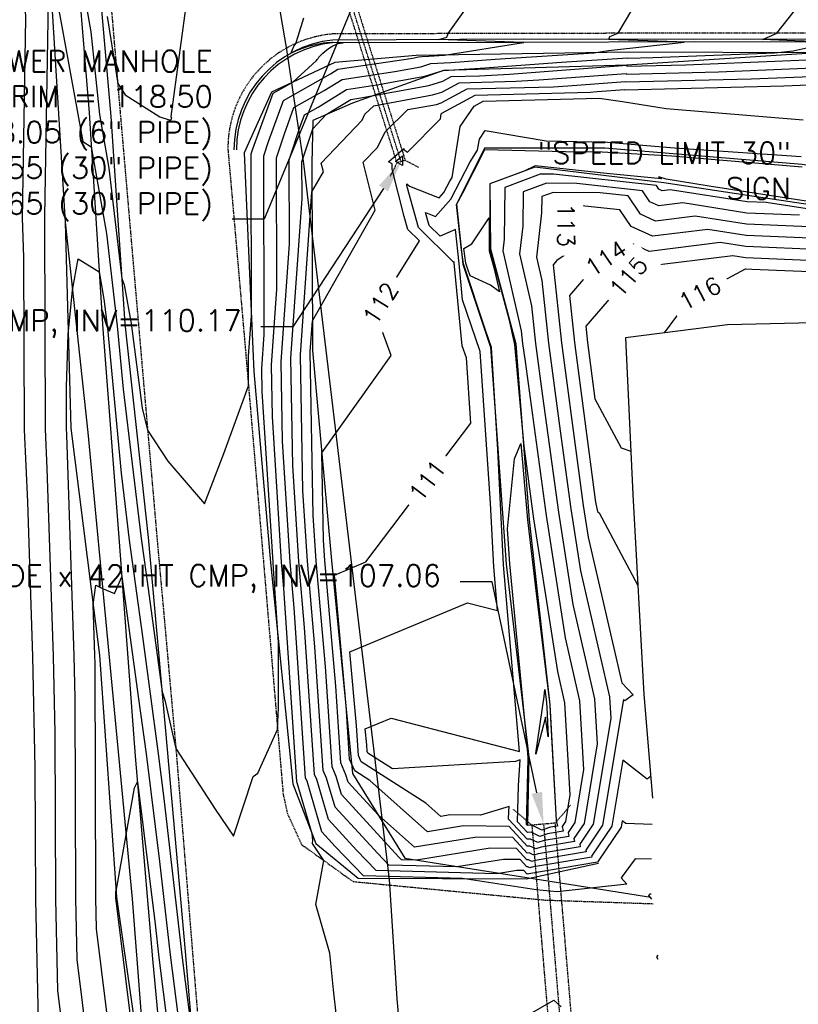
# Model space of a CAD drawing. Header units: feet. Extents: x 351431 to 355879, y 310968 to 329728.
# Tile 83 of 254: x 353611 to 353793, y 318791 to 319022. Entities that reach past the tile are written whole.
import ezdxf

# ---------------------------------------------------------------- set-up
doc = ezdxf.new("R2010")
doc.units = ezdxf.units.FT
doc.header["$MEASUREMENT"] = 0
doc.linetypes.add('D10', pattern=[0.15, 0.1, -0.05])
doc.linetypes.add('D25', pattern=[0.375, 0.25, -0.125])
for name, color, linetype in [('ELIF', 153, 'LINKFENCE'), ('ELTCH-EG2', 253, 'Continuous'), ('ELTCN-EG2', 251, 'Continuous'), ('ELTT', 3, 'Continuous'), ('ELTW-CREEK', 6, 'Continuous'), ('ELUDC', 153, 'D10'), ('ELUTU', 153, 'UT'), ('ELYCB-BACK', 5, 'Continuous'), ('ELYCB-FL', 2, 'Continuous'), ('ELYSP', 1, 'D25'), ('ELYSS', 2, 'Continuous'), ('ESUD-CMP', 13, 'D10'), ('ETFS', 6, 'Continuous'), ('ETTC', 252, 'Continuous'), ('ETUD', 4, 'Continuous'), ('ETUS', 2, 'Continuous')]:
    doc.layers.add(name, color=color, linetype=linetype)
doc.styles.add('ANNO-TOPO', font='simplex.shx')
doc.styles.add('L80', font='simplex', dxfattribs={"height": 4})
doc.styles.add('ROMANSM', font='romansm.shx')
doc.linetypes.add('LINKFENCE', pattern='A,0.25,-0.08,0.25,-0.08,["X",ROMANSM,S=0.08,R=0,X=-0.004,Y=-0.04],-0.12', length=0.78)
doc.linetypes.add('UT', pattern='A,0.25,-0.07,0.07,-0.07,0.07,-0.07,0.25,-0.08,["UT",ROMANSM,S=0.08,R=0,X=-0.04,Y=-0.04],-0.15', length=1.08)

msp = doc.modelspace()

# ---------------------------------------------------------------- linework, layer by layer
at = {"layer": 'ELIF', "flags": 128}
for points in [[(353538.05, 320226.65), (353540.03, 320178.1), (353542.33, 320123.38), (353544.23, 320073.21), (353547.25, 320018.58), (353549.82, 319963.48), (353553.95, 319909.53), (353556.52, 319858.74), (353557.14, 319826.8), (353562.01, 319755.61), (353563.89, 319732.33), (353567.3, 319679.23), (353569.37, 319641.09), (353572.98, 319597.73), (353574.96, 319571.19), (353579.51, 319518.35), (353581.36, 319457.61), (353587.19, 319398.55), (353591.23, 319343.76), (353595.36, 319291.08), (353601.26, 319233.72), (353604.86, 319181.17), (353610.03, 319123.11), (353613.7, 319085.28), (353618.13, 319031.33), (353621.62, 318974.29), (353626.91, 318925.05), (353631.84, 318873.25), (353637.31, 318815.92), (353641.51, 318761.29), (353646.36, 318709.18), (353649.21, 318669.51), (353652.67, 318622.97), (353658.52, 318559.13), (353662.4, 318509.42), (353663.6, 318472.77), (353667.14, 318417.2), (353673.22, 318318.51), (353677, 318273.67), (353682.02, 318217.76), (353686.18, 318166.98), (353690.76, 318116.54), (353695.12, 318062.12), (353699.55, 318007.62), (353703.66, 317954.97), (353706.67, 317900.72), (353707.23, 317847.4), (353709.21, 317801.58), (353710.66, 317747.1), (353712.1, 317689.53), (353712.26, 317633.66), (353711.35, 317584.97), (353707.64, 317536.34)], [(353866.53, 318956.9), (353847.94, 318952.73), (353833.49, 318951.58), (353776.69, 318950.23), (353752.76, 318947.2), (353754.51, 318910.55), (353757.09, 318863.7), (353759.09, 318839.47)]]:
    msp.add_lwpolyline(points, dxfattribs=at)
at = {"layer": 'ELTCH-EG2', "flags": 128}
for points, elevation in [([(353615.36, 318787.24), (353614.71, 318815.72), (353614.6, 318846.57), (353614.04, 318872.64), (353612.85, 318908.78), (353612.06, 318925.65), (353611.95, 318966.06), (353611.58, 318975.24), (353612.42, 319021.9), (353612.08, 319030.66), (353611.71, 319036.12), (353610.56, 319078.21)], 119), ([(353625.03, 319033.49), (353627.63, 319018.81), (353629.63, 318999.42), (353631.82, 318986.88), (353634.88, 318961.04), (353635.41, 318959.57), (353637.02, 318950.56), (353639.67, 318930.74), (353640.91, 318925.62), (353645.68, 318918.34), (353654.21, 318908.34), (353658.78, 318920.13), (353664.53, 318935.97), (353664.53, 318942.88), (353665.22, 318952.38), (353665.14, 318990.22), (353665.53, 318991.42), (353670.27, 319004.43), (353674.88, 319007.04), (353680.47, 319012.07), (353680.63, 319012.32), (353680.81, 319012.58), (353681.02, 319012.86), (353681.28, 319013.16), (353681.58, 319013.47), (353681.94, 319013.81), (353682.37, 319014.18), (353682.89, 319014.58), (353683.52, 319015.03), (353684.31, 319015.54), (353685.55, 319016.06), (353686.72, 319016.26), (353684.22, 319016.33), (353684.07, 319016.32), (353683.11, 319016.25), (353682.85, 319016.21), (353682.01, 319016.11), (353681.63, 319016.05), (353680.9, 319015.93), (353680.41, 319015.82), (353679.81, 319015.69), (353679.2, 319015.54), (353678.72, 319015.41), (353678.01, 319015.19), (353677.64, 319015.08), (353676.82, 319014.79), (353676.58, 319014.7), (353675.65, 319014.33), (353675.53, 319014.28), (353674.5, 319013.81), (353674.5, 319013.81), (353674.46, 319013.79), (353674.48, 319013.85), (353674.81, 319014.67), (353675.1, 319015.19), (353675.25, 319015.5), (353675.62, 319016.07), (353676.15, 319017.78), (353677.5, 319022.08)], 119), ([(353623.84, 318762.43), (353619.89, 318794.47), (353619.41, 318815.86), (353619.27, 318854.72), (353618.88, 318872.72), (353617.43, 318916.65), (353617, 318925.85), (353616.87, 318974.25), (353616.82, 318975.58), (353617.81, 319030.8)], 118), ([(353758.88, 318825.16), (353755.04, 318825.29), (353751.81, 318820.81), (353753.12, 318819.33), (353736.8, 318817.57), (353731.9, 318818.03), (353714.59, 318820.66), (353691.46, 318821.29), (353684.84, 318828.15), (353681.71, 318831.56), (353678.23, 318843.42), (353677.91, 318844.15), (353675.25, 318884.03), (353674.3, 318894.79), (353672.51, 318923.02), (353672.18, 318941.6), (353674.11, 318969.19), (353674.07, 318988.86), (353676.62, 318996.65), (353677.63, 318999.41), (353680.81, 319001.21), (353687.45, 319005.32), (353694.58, 319006.39), (353705.79, 319008.44), (353710.09, 319009.77), (353718.78, 319010.27), (353737.82, 319011.71), (353753.27, 319012.71), (353753.29, 319012.61), (353759.3, 319012.76), (353787.66, 319013.9), (353792.08, 319014.36), (353801.19, 319016.4), (353792.42, 319016.72), (353784.9, 319017.03), (353787.04, 319017.95), (353788.19, 319018.48), (353798.85, 319031.96)], 116), ([(353619.78, 319025.6), (353625.73, 318993.13), (353627.69, 318991.92), (353631.26, 318971.57), (353633.81, 318950.03), (353635.21, 318935.18), (353639.4, 318900.24), (353640.55, 318891.88), (353644.28, 318864.36), (353644.92, 318862.4), (353647.53, 318851.06), (353656.73, 318836.91), (353660.98, 318830.55), (353665.65, 318844.57), (353666.73, 318845.32), (353671.35, 318855.57), (353671.52, 318860.66), (353671.55, 318875.89), (353670.4, 318893.21), (353670.27, 318894.66), (353667.74, 318934.62), (353667.64, 318939.99), (353668.2, 318947.96), (353668.12, 318989.77), (353669.23, 318993.16), (353672.72, 319002.76), (353683.75, 319009), (353685.44, 319010.04), (353702.97, 319012.67), (353703.95, 319012.85), (353704.32, 319012.96), (353705.08, 319013.01), (353706.74, 319013.13), (353710.44, 319013.37), (353728.92, 319016.32), (353728.99, 319016.33), (353728.84, 319016.34), (353709.1, 319016.97), (353710.99, 319017.55), (353711.26, 319018.38), (353715.2, 319023.89)], 118), ([(353685.13, 318788.37), (353684.41, 318794.62), (353683.54, 318803.19), (353680.3, 318814.57), (353682.17, 318824.88), (353679.51, 318828.84), (353679.59, 318829.64), (353679.45, 318831.11), (353675.95, 318843.03), (353675.85, 318843.26), (353672.82, 318888.62), (353672.29, 318894.72), (353670.13, 318928.82), (353669.91, 318940.79), (353671.16, 318958.58), (353671.1, 318989.32), (353672.92, 318994.9), (353675.18, 319001.09), (353682.28, 319005.11), (353686.44, 319007.68), (353698.78, 319009.53), (353704.87, 319010.64), (353707.21, 319011.36), (353711.93, 319011.64), (353722.28, 319012.42), (353745.36, 319013.9), (353748.82, 319014.46), (353766.51, 319016.42), (353764.77, 319016.49), (353748.91, 319017.03), (353749.11, 319017.71), (353751.04, 319018.45), (353755.75, 319026.47)], 117), ([(353758.67, 318844.54), (353757.83, 318843.94), (353752.15, 318848.39), (353749.59, 318832.91), (353744.85, 318825.9), (353744.89, 318825.69), (353730.89, 318823.31), (353730.43, 318823.16), (353729.91, 318823.41), (353729.69, 318823.4), (353728.13, 318825.09), (353724.21, 318825.13), (353713.28, 318823.38), (353697.36, 318823.82), (353694.77, 318826.5), (353684.78, 318837.39), (353682.78, 318844.19), (353682.02, 318845.93), (353680.09, 318874.86), (353678.33, 318894.93), (353677.28, 318911.41), (353676.71, 318943.21), (353679.39, 318981.36), (353682.06, 318986.07), (353681.55, 318988.1), (353691.1, 318998.1), (353691.8, 318999.51), (353693.85, 319001.51), (353707.64, 319004.03), (353709.81, 319004.7), (353713.85, 319006.87), (353727.23, 319007.23), (353732.47, 319007.53), (353752.92, 319009.08), (353752.95, 319008.92), (353774.58, 319009.46), (353796.7, 319010.35)], 114), ([(353809.16, 318969.98), (353781.07, 318971.15), (353772.04, 318972.57), (353759.08, 318970.96), (353754.14, 318973.24), (353751.49, 318977.17), (353738.82, 318978.47), (353738.91, 318966.74), (353736.75, 318965.32), (353735.86, 318964.29), (353737.8, 318946.02), (353741.61, 318917.34), (353742.89, 318907.98), (353744.05, 318900.51), (353751.9, 318866.49), (353754.6, 318863.65), (353752.67, 318862.28), (353752.29, 318862.58), (353747.42, 318833.14), (353743.47, 318827.29), (353743.55, 318826.89), (353731.61, 318824.86), (353730.89, 318824.64), (353730.07, 318825.03), (353729.71, 318825.01), (353727.26, 318827.67), (353721.08, 318827.74), (353703.87, 318824.99), (353700.31, 318825.08), (353699.73, 318825.68), (353686.31, 318840.3), (353685.06, 318844.58), (353684.08, 318846.82), (353682.52, 318870.27), (353680.34, 318895), (353679.67, 318905.61), (353678.98, 318944.01), (353679.48, 318951.17), (353694.21, 318977.1), (353691.38, 318988.3), (353694.69, 318991.76), (353696.52, 318995.43), (353701.81, 319000.59), (353708.56, 319001.82), (353709.62, 319002.15), (353715.72, 319005.43), (353735.87, 319005.96), (353739.32, 319006.16), (353752.77, 319007.18), (353752.78, 319007.08)], 113), ([(353752.78, 319007.08), (353782.22, 319007.8), (353796.18, 319008.37)], 113), ([(353801.34, 318972.93), (353781.14, 318973.78), (353769.11, 318975.66), (353759.83, 318974.51), (353756.3, 318976.14), (353753.43, 318980.41), (353746.89, 318981.12), (353735.84, 318981.24), (353733.21, 318980.26), (353733.16, 318976.41), (353731.93, 318966.1), (353733.21, 318960.6), (353734.76, 318945.95), (353737.49, 318925.44), (353739.99, 318907.2), (353742.25, 318892.67), (353749.05, 318863.17), (353749.34, 318858.09), (353745.25, 318833.36), (353742.09, 318828.68), (353742.21, 318828.1), (353732.33, 318826.42), (353731.35, 318826.11), (353730.22, 318826.65), (353729.74, 318826.62), (353726.39, 318830.25), (353717.96, 318830.35), (353703.36, 318828.01), (353694.94, 318835.49), (353687.85, 318843.22), (353687.34, 318844.96), (353686.14, 318847.71), (353684.94, 318865.68), (353682.36, 318895.06), (353682.06, 318899.81), (353681.69, 318920.28), (353697.91, 318943.07), (353694.17, 318953.29), (353704.57, 318969.86), (353701.83, 318972.55), (353700.98, 318975.6), (353698.19, 318986.63), (353698.16, 318987.94), (353697.34, 318988.41), (353700.93, 318991.49), (353700.93, 318991.26), (353701.79, 318990.64), (353709.45, 318998.46), (353709.63, 318999.59), (353709.76, 318999.77), (353717.59, 319003.99), (353744.52, 319004.7), (353746.17, 319004.8), (353752.61, 319005.28), (353752.62, 319005.23)], 112), ([(353752.62, 319005.23), (353789.86, 319006.15), (353795.66, 319006.39)], 112), ([(353793.51, 318975.89), (353781.22, 318976.4), (353766.18, 318978.76), (353760.59, 318978.06), (353758.46, 318979.05), (353756.73, 318981.62), (353741.4, 318983.29), (353734.31, 318983.37), (353728.86, 318981.33), (353728.76, 318973.34), (353727.99, 318966.82), (353730.79, 318954.72), (353731.73, 318945.89), (353733.37, 318933.53), (353737.09, 318906.42), (353740.45, 318884.82), (353745.54, 318862.71), (353746.16, 318852.15), (353743.08, 318833.58), (353740.71, 318830.07), (353740.87, 318829.31), (353733.05, 318827.98), (353731.8, 318827.59), (353730.38, 318828.27), (353729.76, 318828.23), (353725.52, 318832.84), (353714.84, 318832.96), (353706.45, 318831.61), (353692.95, 318843.6), (353689.39, 318845.88), (353688.2, 318848.6), (353687.37, 318861.09), (353684.67, 318891.68), (353692.03, 318894.76), (353716.59, 318927.22), (353715.54, 318942.5), (353714.57, 318945.34), (353712.68, 318964.74), (353712.65, 318964.98), (353712.54, 318964.93), (353704.33, 318973), (353701.68, 318982.52), (353701.59, 318982.87), (353701.58, 318983.25), (353702.23, 318982.69), (353709.13, 318979.92), (353710.25, 318981.18), (353711.65, 318983.89), (353712.2, 318984.74), (353714.11, 318996.64), (353717.35, 319001.41), (353719.45, 319002.55), (353746.63, 319003.26), (353752.1, 319002.53), (353762.27, 319000.83), (353794.41, 318998.21)], 111), ([(353811.77, 318976.6), (353781.44, 318981.29), (353772.36, 318982.7), (353762.28, 318984.31), (353760.6, 318984.85), (353761.23, 318984.44), (353748.31, 318985.64), (353731.65, 318987.48), (353729.03, 318986.23), (353721.03, 318983.26), (353721.02, 318981.14), (353721.13, 318967.95), (353725.44, 318951.63), (353726.84, 318945.65), (353728.95, 318921.88), (353731.28, 318904.86), (353736.84, 318869.13), (353738.53, 318861.79), (353739.78, 318840.27), (353738.75, 318834.03), (353737.95, 318832.85), (353738.19, 318831.72), (353734.49, 318831.09), (353732.72, 318830.54), (353730.69, 318831.5), (353729.82, 318831.46), (353727.54, 318833.93), (353727.72, 318842.47), (353728.11, 318848.41), (353727.06, 318848.08), (353698.25, 318846.36), (353692.46, 318850.04), (353692.32, 318850.38), (353692.21, 318851.92), (353691.88, 318855.69), (353697.91, 318858.21), (353727.99, 318850.42), (353724.19, 318894.07), (353722.9, 318920.97), (353721.38, 318944.96), (353720.08, 318948.79), (353714.83, 318964.5), (353714.37, 318967.79), (353713.23, 318978.39), (353714.73, 318981.11), (353719.89, 318991.23), (353738.78, 318990.79), (353747.35, 318990.72), (353763.63, 318989.76), (353794.12, 318987.19)], 109), ([(353700.55, 318987.5), (353698.93, 318988.42), (353700.56, 318989.82), (353700.55, 318987.5)], 111), ([(353721.94, 318963.67), (353723.28, 318957.95), (353721.15, 318959.52), (353716.41, 318961.74), (353715.9, 318963.23), (353715.41, 318964.7), (353714.94, 318968.07), (353716.8, 318969.22), (353720.89, 318975.29), (353720.87, 318970.75), (353720.9, 318967.59), (353721.94, 318963.67)], 108), ([(353816.98, 318967.03), (353780.99, 318968.53), (353774.97, 318969.47), (353758.33, 318967.4), (353753.82, 318969.49), (353745.87, 318964.26), (353739.66, 318957.1), (353740.83, 318946.08), (353745.72, 318909.25), (353745.79, 318908.76), (353745.85, 318908.36), (353746.27, 318906.56), (353746.59, 318906.22), (353755.69, 318889.21)], 114), ([(353629.31, 318762.08), (353624.43, 318801.69), (353624.1, 318816), (353623.94, 318862.87), (353623.72, 318872.8), (353622.02, 318924.51), (353621.95, 318926.05), (353621.92, 318935.71), (353622.34, 318948), (353623.33, 318958.32), (353624.64, 318965.69), (353629.57, 318962.66), (353630.69, 318956.25), (353631.49, 318949.46), (353634.69, 318915.56), (353636.58, 318899.82), (353639.68, 318877.31), (353643.32, 318850.44), (353644.69, 318839.41), (353648.86, 318803.43), (353649.42, 318798.99), (353651.47, 318782.7)], 117), ([(353875.16, 318957.81), (353869.56, 318957.49), (353866.62, 318959.9), (353854.31, 318958), (353835.08, 318961.35), (353833.15, 318961.04), (353832.63, 318961.12), (353782.35, 318963.22), (353780.95, 318963.26), (353780.82, 318963.25), (353767.61, 318956.2), (353761.86, 318948.35)], 116), ([(353726.82, 318918.91), (353728.25, 318922.49), (353729.83, 318904.64), (353731.81, 318888.03), (353735.05, 318861.33), (353735.06, 318861.13), (353735.55, 318852.31), (353736.59, 318834.33), (353736.58, 318834.25), (353736.57, 318834.24), (353736.85, 318832.93), (353735.22, 318832.65), (353733.17, 318832.01), (353730.84, 318833.12), (353729.84, 318833.07), (353729.65, 318833.28), (353729.98, 318848.6), (353730.01, 318849.07), (353729.63, 318853.59), (353725.72, 318894.31), (353725.19, 318902.46), (353726.82, 318918.91)], 108), ([(353634.78, 318761.72), (353628.96, 318808.91), (353628.8, 318816.14), (353628.61, 318871.02), (353628.57, 318872.88), (353628.17, 318884.77), (353628.81, 318889.33), (353630.38, 318888.57), (353633.14, 318887.37), (353634.87, 318891.27), (353638.81, 318862.74), (353640.55, 318849.86), (353643.67, 318824.68), (353646.2, 318802.81), (353648.52, 318784.51)], 116), ([(353734.19, 318862.56), (353734.4, 318860.77), (353734.72, 318853.85), (353734.06, 318858.42), (353731.83, 318849.74), (353731.83, 318849.8), (353731.81, 318849.95), (353733.72, 318863.25), (353733.9, 318864.94), (353734.19, 318862.56)], 107), ([(353758.76, 318817.02), (353758.45, 318817.03), (353758.18, 318816.66), (353758.89, 318815.87)], 117), ([(353760.32, 318802.76), (353760.07, 318802.32), (353760.34, 318801.78)], 117), ([(353727.16, 318787.11), (353736.01, 318792.22), (353737.74, 318790.61)], 116)]:
    msp.add_lwpolyline(points, dxfattribs=dict(at, elevation=elevation))
at = {"layer": 'ELTCN-EG2', "flags": 128}
for points, elevation in [([(353631.43, 319022.39), (353633.91, 319006.68), (353635.63, 319004.02), (353643.77, 318998.93), (353645.98, 318998.21), (353646.17, 318997.92), (353646.58, 318998.58), (353646.54, 318998.65), (353646.5, 318998.71), (353646.48, 318998.77), (353646.46, 318998.81), (353646.44, 318998.85), (353646.43, 318998.88), (353646.42, 318998.91), (353646.41, 318998.93), (353646.41, 318998.96), (353646.4, 318998.97), (353646.4, 318998.99), (353646.4, 318999.01), (353650.34, 319027.78)], 120), ([(353759, 318833.31), (353752.88, 318833.52), (353752.01, 318834.2), (353751.76, 318832.69), (353746.23, 318824.51), (353746.24, 318824.48), (353730.17, 318821.75), (353729.98, 318821.69), (353729.75, 318821.8), (353729.66, 318821.79), (353729, 318822.51), (353727.33, 318822.53), (353722.69, 318821.78), (353694.41, 318822.55), (353689.8, 318827.33), (353683.24, 318834.48), (353680.5, 318843.81), (353679.97, 318845.04), (353677.67, 318879.44), (353676.31, 318894.86), (353674.9, 318917.22), (353674.45, 318942.4), (353677.07, 318979.8), (353677.05, 318988.41), (353679.57, 318996.1), (353682.73, 318999.42), (353688.46, 319002.96), (353690.39, 319003.25), (353706.72, 319006.23), (353709.99, 319007.24), (353711.99, 319008.32), (353718.59, 319008.49), (353725.62, 319008.9), (353753.08, 319010.98), (353753.12, 319010.77), (353766.94, 319011.11), (353797.23, 319012.33)], 115), ([(353832.79, 318971.57), (353785.69, 318978.84), (353781.3, 318979.02), (353763.25, 318981.85), (353761.34, 318981.62), (353760.62, 318981.95), (353760.03, 318982.83), (353735.9, 318985.46), (353732.79, 318985.5), (353724.51, 318982.4), (353724.36, 318970.26), (353724.04, 318967.54), (353728.38, 318948.84), (353728.7, 318945.83), (353729.26, 318941.62), (353734.18, 318905.64), (353738.64, 318876.98), (353742.04, 318862.25), (353742.97, 318846.21), (353740.92, 318833.81), (353739.33, 318831.46), (353739.53, 318830.51), (353733.77, 318829.54), (353732.26, 318829.06), (353730.53, 318829.88), (353729.79, 318829.84), (353725.42, 318834.58), (353725.46, 318836.34), (353725.54, 318837.56), (353718.81, 318835.48), (353711.71, 318835.56), (353709.54, 318835.21), (353706.04, 318838.32), (353690.92, 318847.96), (353690.26, 318849.49), (353689.79, 318856.51), (353688.28, 318873.68), (353715.78, 318885.2), (353722.82, 318883.37), (353721.93, 318893.6), (353721.22, 318908.54), (353718.77, 318943.96), (353714.65, 318956.1), (353713.82, 318964.58), (353712.96, 318972.55), (353709.39, 318970.95), (353706.84, 318973.46), (353705.98, 318976.55), (353708.33, 318975.6), (353711.9, 318979.66), (353716.41, 318988.36), (353718.16, 318991.08), (353718.58, 318993.7), (353719.94, 318995.69), (353734.18, 318993.26), (353748.6, 318992.98), (353764.26, 318991.64), (353793.94, 318989.64)], 110), ([(353938.87, 318983.98), (353937.66, 318982.41), (353936.33, 318982.21), (353933.33, 318971.58), (353917.7, 318975.06), (353909.73, 318976.52), (353871.97, 318967.6), (353867.12, 318967.32), (353866.83, 318967.55), (353865.63, 318967.37), (353863.76, 318967.69), (353833.09, 318962.79), (353824.81, 318964.07), (353780.91, 318965.91), (353777.91, 318966.38), (353757.57, 318963.85), (353756.64, 318964.28), (353754.99, 318963.2), (353743.47, 318949.91), (353743.87, 318946.14), (353745.62, 318932.9), (353751.74, 318921.44), (353754.03, 318920.7)], 115), ([(353640.25, 318761.37), (353633.5, 318816.13), (353633.5, 318816.28), (353633.49, 318817.71), (353633.55, 318817.69), (353635.88, 318830.92), (353637.85, 318841.91), (353638.52, 318843.3), (353642.64, 318809.96), (353643.55, 318802.2), (353647.61, 318770.03)], 115)]:
    msp.add_lwpolyline(points, dxfattribs=dict(at, elevation=elevation))
at = {"layer": 'ELTT', "flags": 128}
for points in [[(353607.33, 319179.83), (353612.81, 319173.46), (353617.03, 319118.25), (353619.26, 319089.43), (353623.58, 319044.38), (353627.19, 318999.83), (353630.43, 318949.2), (353634.26, 318899.48), (353638, 318849.33), (353642.08, 318801.86), (353646.57, 318753.52)], [(353938.91, 318981.4), (353897.5, 318984.97), (353849.85, 318987.99), (353836.63, 318995.99), (353797.64, 319013.86), (353753.09, 319011.02), (353710.17, 319009.72), (353688.84, 319002.09), (353679.62, 318998.06), (353679.37, 318988.06), (353679.5, 318944.2), (353683.99, 318895.12), (353688.91, 318845.23), (353701.16, 318825.45), (353758.75, 318816.29)], [(353621.62, 318974.29), (353622.94, 318926.09), (353629.68, 318872.9), (353633.59, 318816.28), (353641.51, 318761.29), (353646.36, 318709.18), (353646.88, 318669.51), (353648.09, 318644.79), (353637.71, 318622.52), (353627.93, 318579.96), (353637.22, 318525.13), (353637.32, 318490.93), (353643.34, 318448.87), (353647.57, 318407.43), (353653.44, 318357.78), (353673.22, 318318.51)]]:
    msp.add_lwpolyline(points, dxfattribs=at)
at = {"layer": 'ELTW-CREEK', "flags": 128}
for points in [[(353909.45, 318996.38), (353903.1, 318998.03), (353900.87, 318992.8), (353896.11, 318990.85), (353895.78, 318994.48), (353889.19, 318995.74), (353883.09, 318989.26), (353850.18, 318986.64), (353831.42, 318981.96), (353794.16, 318987.73), (353747.93, 318991.57), (353719.81, 318991.56), (353713.2, 318978.47), (353714.7, 318964.46), (353721.16, 318945.04), (353724.84, 318894.21), (353730.16, 318849.08), (353729.85, 318833.22)], [(353898.18, 318984.08), (353862.86, 318978.65), (353832.74, 318972.82), (353781.34, 318980.48), (353761.73, 318983.45), (353731.59, 318987.16), (353721.05, 318983.25), (353721.2, 318968.05), (353727.13, 318945.8), (353730.27, 318904.59), (353735.05, 318861.34), (353736.55, 318834.26)]]:
    msp.add_lwpolyline(points, dxfattribs=at)
at = {"layer": 'ELUDC', "flags": 128}
for points in [[(353700.25, 318988.44), (353670.43, 319083.03)], [(353733.6, 318833.39), (353738.21, 318778.47)]]:
    msp.add_lwpolyline(points, dxfattribs=at)
at = {"layer": 'ELUTU', "flags": 128}
msp.add_lwpolyline([(353741.14, 317031.04), (353744.08, 317071.34), (353757.58, 317226.56), (353757.37, 317252.72), (353758.82, 317340.39), (353757.3, 317428.22), (353761.1, 317605.84), (353763.86, 317700.86), (353767.73, 317733.48), (353764.01, 317772.98), (353761.59, 317847.27), (353762.11, 317894), (353758.43, 317994.43), (353751.12, 318159.17), (353746.98, 318202.67), (353745.72, 318239.26), (353737.63, 318311.55), (353734.24, 318345.49), (353727.45, 318437.7), (353725.72, 318461.5), (353704.3, 318758.54), (353701.17, 318771.38), (353699.37, 318792.52), (353697.55, 318820.41), (353677.5, 318988.01), (353673.47, 319014.65), (353669.54, 319037.98), (353678.69, 319070.55)], dxfattribs=at)
at = {"layer": 'ELYCB-BACK', "flags": 128}
msp.add_lwpolyline([(354059.02, 319017.29), (354009.21, 319017.2), (353957.87, 319016.96), (353912.44, 319016.75), (353865.08, 319016.48), (353818.64, 319016.39), (353768.83, 319016.43), (353728.84, 319016.33), (353684.23, 319016.26, 0.383299), (353661.7, 318991.18)], format="xyb", dxfattribs=at)
at = {"layer": 'ELYCB-FL', "flags": 128}
msp.add_lwpolyline([(354059.03, 319017.94), (354009.25, 319017.84), (353957.79, 319017.7), (353912.43, 319017.4), (353865.03, 319017.19), (353818.67, 319017.05), (353768.79, 319017.02), (353728.88, 319017.05), (353684.19, 319016.88, 0.38228), (353661.1, 318991.16)], format="xyb", dxfattribs=at)
at = {"layer": 'ELYSP', "flags": 128}
msp.add_lwpolyline([(353550.59, 320228.69), (353552.73, 320181.56), (353555.1, 320128.42), (353557.57, 320080.42), (353560.13, 320029.3), (353562.63, 319976.66), (353565.17, 319924.78), (353567.54, 319875.46), (353570.53, 319818.84), (353573.75, 319767.97), (353576.41, 319723.22), (353579.78, 319674.29), (353582.99, 319626.37), (353586.63, 319574.23), (353590.54, 319524.09), (353594.6, 319470.85), (353598.84, 319418.8), (353603.08, 319369.56), (353607.17, 319319.18), (353611.54, 319268.93), (353615.8, 319219.32), (353619.46, 319174.59), (353624.13, 319119.39), (353630.59, 319045.79), (353634.54, 318999.23), (353638.74, 318950.66), (353643.08, 318900.57), (353647.53, 318851.06), (353651.4, 318803.54), (353655.39, 318754.69), (353659.82, 318705.06), (353664.24, 318654.24), (353668.84, 318599.52), (353673.22, 318549.47), (353677.25, 318502.82), (353679.32, 318477.55), (353683.63, 318427.3), (353687.46, 318383.12), (353691.77, 318331.95), (353695.96, 318282.64), (353699.99, 318234.21), (353703.48, 318186.8), (353706.63, 318137.72), (353710.13, 318083.91), (353713.31, 318031.4), (353716.29, 317978.08), (353718.95, 317928.53), (353720.86, 317876.08), (353722.72, 317827.15), (353724.18, 317775.54), (353725.03, 317730.55), (353725.4, 317677.15), (353725.83, 317624.49), (353725.64, 317570.85), (353725.14, 317520.11), (353724.3, 317471.03), (353723.1, 317421.11), (353721.69, 317368.11), (353720.23, 317316.97), (353719.08, 317266.15), (353718.29, 317239.83), (353717.74, 317223.45), (353715.58, 317178.68), (353713.21, 317133.13), (353710.14, 317088.18), (353706.61, 317040.65), (353702.66, 316995.47), (353700.11, 316972.43), (353697.63, 316969.83), (353692.84, 316972.56), (353691.89, 316981.43), (353690.3, 317008.03), (353688.41, 317059.29), (353687.08, 317109.92), (353686.1, 317160.49), (353686.08, 317210.45), (353686.25, 317261.96), (353686.2, 317311.87), (353685.87, 317362.48), (353685.59, 317413.02), (353685.55, 317463.52), (353685.53, 317513.75), (353685.52, 317564.84), (353685.08, 317615.26), (353684.49, 317665.67), (353683.35, 317716.09), (353681.92, 317766.41), (353680.44, 317816.78), (353678.41, 317867.23), (353675.52, 317917.56), (353671.9, 317967.31), (353669.03, 318018.16), (353664.73, 318068.77), (353658.21, 318118.82), (353653.04, 318169.31), (353647.64, 318219.12), (353642.36, 318269.12), (353637.06, 318325.02), (353632.11, 318374.34), (353627.14, 318424.33), (353623.15, 318474.22), (353617.92, 318523.91), (353613.47, 318573.63), (353608.95, 318623.5), (353606.74, 318673.52), (353601.26, 318722.93), (353596.71, 318772.94), (353592.45, 318822.53), (353588.09, 318872.34), (353583.94, 318922.49), (353579.91, 318972.04), (353575.51, 319021.96), (353571.31, 319071.79), (353567.11, 319121.61), (353562.91, 319171.59), (353561.53, 319187.86), (353556.85, 319237.19), (353552.72, 319287.01), (353548.45, 319336.8), (353544.17, 319386.54), (353540.25, 319436.34), (353536.48, 319485.97), (353532.43, 319535.5), (353528.82, 319585.26), (353524.93, 319635.14), (353521.47, 319684.88), (353518.46, 319734.54), (353515.72, 319784.76), (353512.88, 319834.48), (353510.17, 319883.98), (353507.49, 319933.9), (353504.78, 319984.16), (353502.17, 320033.47), (353499.6, 320083.23), (353498.06, 320115.16), (353499.04, 320120.06), (353498.73, 320133.37), (353498.21, 320182.61), (353499.05, 320232.73)], dxfattribs=at)
msp.add_lwpolyline([(354180.01, 318955.19), (354179.77, 318997.72), (354179.47, 318999.48), (354179.1, 319001.34), (354178.61, 319003.53), (354178, 319005.83), (354177.66, 319006.94), (354177.29, 319007.99), (354176.9, 319008.95), (354176.61, 319009.54), (354176.31, 319010.09), (354176, 319010.6), (354175.31, 319011.55), (354174.56, 319012.42), (354172, 319015.05), (354171.03, 319016.01), (354170.54, 319016.43), (354170.04, 319016.8), (354169.5, 319017.14), (354168.89, 319017.45), (354168.57, 319017.59), (354167.82, 319017.87), (354166.15, 319018.4), (354164.4, 319018.87), (354162.72, 319019.27), (354159.97, 319019.86), (354111.03, 319019.61), (354059.01, 319019.42), (354009.29, 319019.29), (353957.51, 319019.08), (353912.48, 319018.84), (353864.87, 319018.61), (353818.77, 319018.5), (353768.64, 319018.47), (353728.81, 319018.43), (353684.15, 319018.3, 0.391385), (353659.71, 318991.28), (353663.75, 318945.07), (353668.05, 318894.55), (353672.64, 318840.34), (353673.67, 318835.78), (353676.94, 318828.64), (353689, 318819.97), (353734.01, 318815.63), (353759.24, 318814.78)], format="xyb", dxfattribs=at)
at = {"layer": 'ELYSS', "flags": 128}
for points in [[(353597.04, 319418.8), (353601.25, 319369.42), (353605.32, 319319.1), (353609.22, 319268.87), (353614.08, 319219.34), (353617.6, 319174.52), (353621.55, 319119.13), (353628.25, 319045.34), (353632.27, 318998.98), (353635.61, 318950.48), (353641.07, 318900.48), (353645.48, 318850.89), (353649.71, 318803.63), (353653.83, 318754.58)], [(353918.72, 319003.02), (353906.9, 319003.35), (353884.76, 319002.09), (353847.89, 319013.02), (353797.64, 319013.86), (353753.42, 319014.03), (353703.77, 319013.27), (353684.75, 319011.64), (353669.88, 319004.71), (353663.52, 318990.47), (353665.8, 318939.33), (353669.65, 318894.63), (353674.92, 318842.86), (353680.3, 318828.9), (353690.21, 318820.75), (353729.64, 318820.6), (353746.45, 318824.29)]]:
    msp.add_lwpolyline(points, dxfattribs=at)
at = {"layer": 'ESUD-CMP'}
for p, q in [((353701.21, 318988.74), (353704.34, 318987.11)), ((353699.3, 318988.14), (353697.67, 318985)), ((353730.86, 318833.16), (353726.54, 318836.82)), ((353736.34, 318833.62), (353739.99, 318837.94))]:
    msp.add_line(p, q, dxfattribs=at)
at = {"layer": 'ESUD-CMP', "flags": 128}
for points in [[(353699.3, 318988.14), (353669.48, 319082.73), (353671.39, 319083.33), (353701.21, 318988.74)], [(353740.95, 318778.7), (353736.34, 318833.62), (353730.86, 318833.16), (353735.47, 318778.24)]]:
    msp.add_lwpolyline(points, close=True, dxfattribs=at)
at = {"layer": 'ETUD', "linetype": 'ByBlock', "lineweight": -2}
for p, q in [((353674.93, 318949.8), (353667.43, 318949.8)), ((353721.59, 318890.11), (353714.09, 318890.11))]:
    msp.add_line(p, q, dxfattribs=at)
for points in [[(353696.14, 318982.17), (353674.93, 318949.8)], [(353732.05, 318840.73), (353721.59, 318890.11)]]:
    msp.add_lwpolyline(points, dxfattribs=at)
at = {"layer": 'ETUD'}
for points in [[(353695.1, 318982.85), (353700.25, 318988.44), (353697.19, 318981.48)], [(353733.27, 318840.99), (353733.6, 318833.39), (353730.82, 318840.47)]]:
    msp.add_solid(points, dxfattribs=at)
at = {"layer": 'ETUS', "linetype": 'ByBlock', "lineweight": -2}
msp.add_line((353668.17, 318974.95), (353660.67, 318974.95), dxfattribs=at)
msp.add_lwpolyline([(353688.5, 319023.9), (353668.17, 318974.95)], dxfattribs=at)

# ---------------------------------------------------------------- texts
at = {"layer": 'ETFS', "insert": (353791.53, 318992.95), "char_height": 5, "attachment_point": 3, "style": 'ANNO-TOPO'}
msp.add_mtext('"SPEED LIMIT 30"\\PSIGN', dxfattribs=at)
at = {"layer": 'ETUD', "char_height": 5, "attachment_point": 3, "style": 'ANNO-TOPO'}
for s, insert in [('24" CMP, INV=110.17', (353662.93, 318953.73)), ('66"WIDE x 42"HT CMP, INV=107.06', (353709.59, 318894.04))]:
    msp.add_mtext(s, dxfattribs=dict(at, insert=insert))
at = {"layer": 'ETUS', "insert": (353656.17, 319014.47), "char_height": 5, "attachment_point": 3, "style": 'ANNO-TOPO'}
msp.add_mtext('SEWER MANHOLE\\PRIM = 118.50\\PN INV = 108.05 (6" PIPE)\\PS INV = 97.55 (30" PIPE)\\PE INV = 97.65 (30" PIPE)', dxfattribs=at)

# ---------------------------------------------------------------- next in the draw order: texts
at = {"layer": 'ETTC', "char_height": 4, "attachment_point": 5, "style": 'L80', "bg_fill": 3, "box_fill_scale": 1.5, "bg_fill_color": 256, "bg_fill_true_color": 13158600, "bg_fill_transparency": 0}
for s, insert, rotation in [('{113}', (353738.86, 318973.59, 113), 270.4217), ('{114}', (353748.24, 318965.82, 114), 33.3376), ('{116}', (353770.18, 318957.57, 116), 28.1001), ('{112}', (353695.41, 318955.26, 112), 57.892), ('{111}', (353706.43, 318913.79, 111), 52.8806)]:
    msp.add_mtext(s, dxfattribs=dict(at, insert=insert, rotation=rotation))

# ---------------------------------------------------------------- next in the draw order: texts
at = {"layer": 'ETTC', "insert": (353753.49, 318961.47, 115), "char_height": 4, "attachment_point": 5, "rotation": 49.0743, "style": 'L80', "bg_fill": 3, "box_fill_scale": 1.5, "bg_fill_color": 256, "bg_fill_true_color": 13158600, "bg_fill_transparency": 0}
msp.add_mtext('{115}', dxfattribs=at)

doc.saveas('drawing.dxf')
